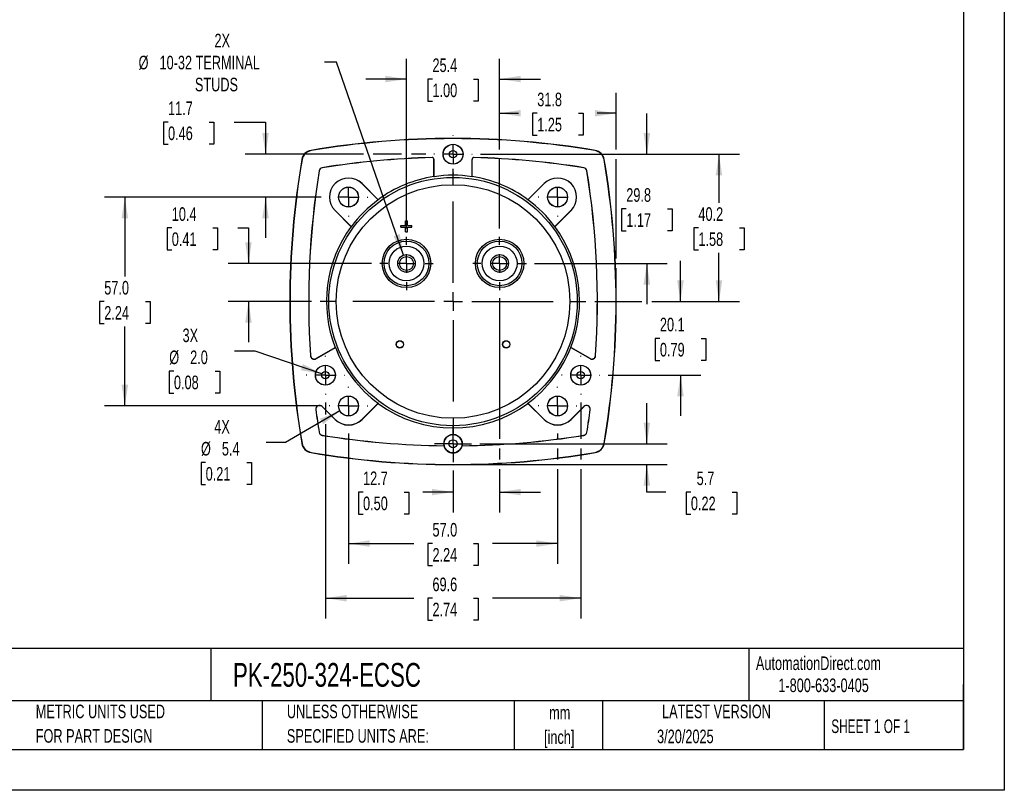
# Model space of a CAD drawing. Header units: millimetres. Extents: x 0 to 489, y 0 to 378.
# Tile 9 of 16: x 220 to 489, y 0 to 210. Entities that reach past the tile are written whole.
import ezdxf

# ---------------------------------------------------------------- set-up
doc = ezdxf.new("R2010")
doc.units = ezdxf.units.MM
doc.header["$LTSCALE"] = 1.75
doc.linetypes.add('CENTERX2', pattern=[20.32, 12.7, -2.54, 2.54, -2.54])
doc.layers.add('CENTER', color=40, linetype='CENTERX2')
doc.layers.add('DIMENSIONS', color=140, linetype='Continuous', lineweight=25)
doc.layers.add('TEXT', color=140, linetype='Continuous', lineweight=25)
doc.styles.add('SLDTEXTSTYLE0', font='TXT', dxfattribs={"width": 0.7})
doc.styles.add('SLDTEXTSTYLE1', font='TXT', dxfattribs={"width": 0.65})
doc.dimstyles.new('SLDDIMSTYLE0', dxfattribs={"dimtxt": 3.776514, "dimasz": 5.7785, "dimexe": 0, "dimexo": 0.0625, "dimgap": 0.944128, "dimtad": 0, "dimtih": 1, "dimtoh": 1, "dimrnd": 1e-09, "dimzin": 4, "dimdsep": 46, "dimtxsty": 'SLDTEXTSTYLE0', "dimsah": 1, "dimcen": 0.09, "dimadec": 0, "dimazin": 1, "dimtfac": 1, "dimtofl": 0, "dimtmove": 0, "dimatfit": 3, "dimfxl": 0, "dimfrac": 2, "dimtolj": 1, "dimtzin": 12, "dimarcsym": 0})
doc.dimstyles.new('SLDDIMSTYLE2', dxfattribs={"dimtxt": 3.776514, "dimasz": 5.7785, "dimexe": 0, "dimexo": 0.0625, "dimgap": 0.944128, "dimtad": 0, "dimtih": 1, "dimtoh": 1, "dimrnd": 1e-09, "dimzin": 12, "dimdsep": 46, "dimtxsty": 'SLDTEXTSTYLE0', "dimsah": 1, "dimcen": 0.09, "dimadec": 0, "dimazin": 3, "dimtfac": 1, "dimtmove": 0, "dimatfit": 0, "dimfxl": 0, "dimfrac": 2, "dimtolj": 1, "dimtzin": 12, "dimarcsym": 0})
doc.dimstyles.new('SLDDIMSTYLE3', dxfattribs={"dimtxt": 3.776514, "dimasz": 5.7785, "dimexe": 0, "dimexo": 0.0625, "dimgap": 0.944128, "dimtad": 0, "dimtih": 1, "dimtoh": 1, "dimrnd": 1e-09, "dimzin": 12, "dimdsep": 46, "dimtxsty": 'SLDTEXTSTYLE0', "dimsah": 1, "dimcen": 0.09, "dimadec": 0, "dimazin": 3, "dimtfac": 1, "dimtofl": 0, "dimtmove": 0, "dimatfit": 3, "dimfxl": 0, "dimfrac": 2, "dimtolj": 1, "dimtzin": 12, "dimarcsym": 0})
doc.dimstyles.new('SLDDIMSTYLE4', dxfattribs={"dimtxt": 3.776514, "dimasz": 5.7785, "dimexe": 0, "dimexo": 0.0625, "dimgap": 0.944128, "dimtad": 0, "dimtih": 1, "dimtoh": 1, "dimrnd": 1e-09, "dimzin": 12, "dimdsep": 46, "dimtxsty": 'SLDTEXTSTYLE0', "dimsah": 1, "dimcen": 0, "dimadec": 0, "dimazin": 3, "dimtfac": 1, "dimtofl": 0, "dimtmove": 0, "dimatfit": 3, "dimfxl": 0, "dimfrac": 2, "dimtolj": 1, "dimtzin": 12, "dimarcsym": 0})
doc.dimstyles.new('SLDDIMSTYLE5', dxfattribs={"dimtxt": 3.776514, "dimasz": 5.7785, "dimexe": 0, "dimexo": 0.0625, "dimgap": 0.944128, "dimtad": 0, "dimtih": 1, "dimtoh": 1, "dimrnd": 1e-09, "dimzin": 12, "dimdsep": 46, "dimtxsty": 'SLDTEXTSTYLE0', "dimsah": 1, "dimcen": 0, "dimadec": 0, "dimazin": 3, "dimtfac": 1, "dimtofl": 0, "dimtmove": 0, "dimatfit": 3, "dimfxl": 0, "dimfrac": 2, "dimtolj": 1, "dimtzin": 12, "dimarcsym": 0})
doc.dimstyles.new('SLDDIMSTYLE6', dxfattribs={"dimtxt": 3.776514, "dimasz": 5.7785, "dimexe": 0, "dimexo": 0.0625, "dimgap": 0.944128, "dimtad": 0, "dimtih": 1, "dimtoh": 1, "dimrnd": 1e-09, "dimzin": 4, "dimdsep": 46, "dimtxsty": 'SLDTEXTSTYLE0', "dimsah": 1, "dimcen": 0, "dimadec": 0, "dimazin": 1, "dimtfac": 1, "dimtofl": 0, "dimtmove": 0, "dimatfit": 3, "dimfxl": 0, "dimfrac": 2, "dimtolj": 1, "dimtzin": 12, "dimarcsym": 0})

# ---------------------------------------------------------------- blocks, each defined once
blk = doc.blocks.new('SW_NOTE_0')
at = {"layer": 'TEXT', "color": 0, "linetype": 'CENTERX2', "lineweight": 18, "char_height": 3.2375, "attachment_point": 1, "style": 'SLDTEXTSTYLE0'}
for s, insert in [('SIFAM TINSLEY SMART LOOK PANEL METER, 3.5IN ANALOG DIAL DISPLAY, 0-400A DC, VOLTAGE INPUT, SHUNT', (0, 4.17)), ('RATED, MOVING COIL, ROUND 3-HOLE MOUNT', (0, -1.69))]:
    blk.add_mtext(s, dxfattribs=dict(at, insert=insert))
blk = doc.blocks.new('SW_NOTE_0_1')
at = {"layer": 'TEXT', "color": 0, "linetype": 'CENTERX2', "lineweight": 18, "char_height": 3.704, "attachment_point": 2, "style": 'SLDTEXTSTYLE0'}
for s, insert in [('mm', (4.98, 4.77)), ('[inch]', (4.83, -1.91))]:
    blk.add_mtext(s, dxfattribs=dict(at, insert=insert))
blk = doc.blocks.new('SW_NOTE_0_2')
at = {"layer": 'TEXT', "color": 0, "linetype": 'CENTERX2', "lineweight": 18, "char_height": 3.7042, "attachment_point": 1, "style": 'SLDTEXTSTYLE0'}
for s, insert in [('UNLESS OTHERWISE', (0, 4.77)), ('SPECIFIED UNITS ARE:', (0, -1.91))]:
    blk.add_mtext(s, dxfattribs=dict(at, insert=insert))
blk = doc.blocks.new('SW_NOTE_0_6')
at = {"layer": 'TEXT', "color": 0, "linetype": 'CENTERX2', "lineweight": 18, "char_height": 3.7042, "attachment_point": 1, "style": 'SLDTEXTSTYLE0'}
for s, insert in [('METRIC UNITS USED', (0, 4.77)), ('FOR PART DESIGN', (0, -1.91))]:
    blk.add_mtext(s, dxfattribs=dict(at, insert=insert))
blk = doc.blocks.new('_D_11')
at = {"layer": 'DIMENSIONS'}
for p, q in [((325.93, 153.29), (325.93, 199.65)), ((351.33, 174.91), (351.33, 199.65)), ((325.93, 194.09), (314.82, 194.09)), ((333.02, 194.09), (331.75, 194.09)), ((331.75, 194.09), (331.75, 188.09)), ((344.24, 194.09), (345.51, 194.09)), ((345.51, 194.09), (345.51, 188.09)), ((351.33, 194.09), (362.44, 194.09)), ((331.75, 188.09), (333.02, 188.09)), ((345.51, 188.09), (344.24, 188.09)), ((351.33, 153.29), (351.33, 172.25))]:
    blk.add_line(p, q, dxfattribs=at)
for points in [[(325.93, 194.09), (320.15, 194.98), (320.15, 193.2)], [(351.33, 194.09), (357.11, 193.2), (357.11, 194.98)]]:
    blk.add_solid(points, dxfattribs=at)
at = {"layer": 'DIMENSIONS', "char_height": 3.704, "attachment_point": 1, "style": 'SLDTEXTSTYLE0'}
for s, insert in [('25.4', (333.02, 199.71)), ('1.00', (333.02, 192.87))]:
    blk.add_mtext(s, dxfattribs=dict(at, insert=insert))
blk = doc.blocks.new('_D_12')
at = {"layer": 'DIMENSIONS'}
for p, q in [((351.33, 174.91), (351.33, 190.3)), ((383.08, 174.91), (383.08, 190.3)), ((351.33, 184.75), (356.48, 184.75)), ((361.59, 184.75), (360.32, 184.75)), ((360.32, 184.75), (360.32, 178.74)), ((372.82, 184.75), (374.08, 184.75)), ((374.08, 184.75), (374.08, 178.74)), ((383.08, 184.75), (377.93, 184.75)), ((360.32, 178.74), (361.59, 178.74)), ((374.08, 178.74), (372.82, 178.74)), ((351.33, 153.29), (351.33, 172.25)), ((383.08, 145.11), (383.08, 172.25)), ((383.08, 135.6), (383.08, 142.45))]:
    blk.add_line(p, q, dxfattribs=at)
for points in [[(351.33, 184.75), (357.11, 183.86), (357.11, 185.64)], [(383.08, 184.75), (377.3, 185.64), (377.3, 183.86)]]:
    blk.add_solid(points, dxfattribs=at)
at = {"layer": 'DIMENSIONS', "char_height": 3.704, "attachment_point": 1, "style": 'SLDTEXTSTYLE0'}
for s, insert in [('31.8', (361.59, 190.37)), ('1.25', (361.59, 183.52))]:
    blk.add_mtext(s, dxfattribs=dict(at, insert=insert))
blk = doc.blocks.new('_D_13')
at = {"layer": 'DIMENSIONS'}
for p, q in [((346.09, 173.58), (416.7, 173.58)), ((411.15, 173.58), (411.15, 160.33)), ((405.54, 153.48), (404.27, 153.48)), ((404.27, 153.48), (404.27, 147.48)), ((416.76, 153.48), (418.03, 153.48)), ((418.03, 153.48), (418.03, 147.48)), ((404.27, 147.48), (405.54, 147.48)), ((411.15, 133.38), (411.15, 146.63)), ((418.03, 147.48), (416.76, 147.48)), ((377.26, 133.38), (390.15, 133.38)), ((392.82, 133.38), (416.7, 133.38))]:
    blk.add_line(p, q, dxfattribs=at)
for points in [[(411.15, 173.58), (410.26, 167.8), (412.04, 167.8)], [(411.15, 133.38), (412.04, 139.16), (410.26, 139.16)]]:
    blk.add_solid(points, dxfattribs=at)
at = {"layer": 'DIMENSIONS', "char_height": 3.704, "attachment_point": 1, "style": 'SLDTEXTSTYLE0'}
for s, insert in [('40.2', (405.54, 159.1)), ('1.58', (405.54, 152.25))]:
    blk.add_mtext(s, dxfattribs=dict(at, insert=insert))
blk = doc.blocks.new('_D_14')
at = {"layer": 'DIMENSIONS'}
for p, q in [((391.48, 94.58), (391.48, 105.69)), ((345.91, 94.58), (397.04, 94.58)), ((340.85, 88.93), (397.04, 88.93)), ((391.48, 81.38), (391.48, 88.93)), ((396.68, 81.38), (391.48, 81.38)), ((403.49, 81.38), (402.22, 81.38)), ((402.22, 81.38), (402.22, 75.37)), ((414.71, 81.38), (415.98, 81.38)), ((415.98, 81.38), (415.98, 75.37)), ((402.22, 75.37), (403.49, 75.37)), ((415.98, 75.37), (414.71, 75.37))]:
    blk.add_line(p, q, dxfattribs=at)
for points in [[(391.48, 94.58), (392.37, 100.36), (390.59, 100.36)], [(391.48, 88.93), (390.59, 83.15), (392.37, 83.15)]]:
    blk.add_solid(points, dxfattribs=at)
at = {"layer": 'DIMENSIONS', "char_height": 3.704, "attachment_point": 1, "style": 'SLDTEXTSTYLE0'}
for s, insert in [('5.7', (405.06, 87)), ('0.22', (403.49, 80.15))]:
    blk.add_mtext(s, dxfattribs=dict(at, insert=insert))
blk = doc.blocks.new('_D_15')
at = {"layer": 'DIMENSIONS'}
for p, q in [((303.81, 105.82), (303.81, 102.57)), ((373.44, 105.8), (373.44, 95.91)), ((303.81, 99.9), (303.81, 46.87)), ((373.44, 93.25), (373.44, 90.26)), ((373.44, 87.6), (373.44, 46.87)), ((303.81, 52.43), (327.9, 52.43)), ((333.02, 52.43), (331.75, 52.43)), ((331.75, 52.43), (331.75, 46.43)), ((344.24, 52.43), (345.51, 52.43)), ((345.51, 52.43), (345.51, 46.43)), ((373.44, 52.43), (349.36, 52.43)), ((331.75, 46.43), (333.02, 46.43)), ((345.51, 46.43), (344.24, 46.43))]:
    blk.add_line(p, q, dxfattribs=at)
for points in [[(303.81, 52.43), (309.59, 51.54), (309.59, 53.32)], [(373.44, 52.43), (367.66, 53.32), (367.66, 51.54)]]:
    blk.add_solid(points, dxfattribs=at)
at = {"layer": 'DIMENSIONS', "char_height": 3.704, "attachment_point": 1, "style": 'SLDTEXTSTYLE0'}
for s, insert in [('69.6', (333.02, 58.05)), ('2.74', (333.02, 51.2))]:
    blk.add_mtext(s, dxfattribs=dict(at, insert=insert))
blk = doc.blocks.new('_D_16')
at = {"layer": 'DIMENSIONS'}
for p, q in [((260.91, 182.36), (259.64, 182.36)), ((259.64, 182.36), (259.64, 176.36)), ((272.13, 182.36), (273.4, 182.36)), ((273.4, 182.36), (273.4, 176.36)), ((278.94, 182.36), (287.5, 182.36)), ((287.5, 182.36), (287.5, 173.58)), ((259.64, 176.36), (260.91, 176.36)), ((273.4, 176.36), (272.13, 176.36)), ((314.22, 173.58), (281.94, 173.58)), ((324.6, 173.58), (316.89, 173.58)), ((331.17, 173.58), (327.26, 173.58)), ((302.65, 161.88), (281.94, 161.88)), ((287.5, 161.88), (287.5, 150.77))]:
    blk.add_line(p, q, dxfattribs=at)
for points in [[(287.5, 173.58), (288.39, 179.36), (286.61, 179.36)], [(287.5, 161.88), (286.61, 156.1), (288.39, 156.1)]]:
    blk.add_solid(points, dxfattribs=at)
at = {"layer": 'DIMENSIONS', "char_height": 3.704, "attachment_point": 1, "style": 'SLDTEXTSTYLE0'}
for s, insert in [('11.7', (260.91, 187.98)), ('0.46', (260.91, 181.14))]:
    blk.add_mtext(s, dxfattribs=dict(at, insert=insert))
blk = doc.blocks.new('_D_17')
at = {"layer": 'DIMENSIONS'}
for p, q in [((310.13, 97.4), (310.13, 61.78)), ((367.13, 97.4), (367.13, 95.91)), ((367.13, 93.25), (367.13, 90.26)), ((367.13, 87.6), (367.13, 61.78)), ((310.13, 67.33), (327.9, 67.33)), ((333.02, 67.33), (331.75, 67.33)), ((331.75, 67.33), (331.75, 61.33)), ((344.24, 67.33), (345.51, 67.33)), ((345.51, 67.33), (345.51, 61.33)), ((367.13, 67.33), (349.36, 67.33)), ((331.75, 61.33), (333.02, 61.33)), ((345.51, 61.33), (344.24, 61.33))]:
    blk.add_line(p, q, dxfattribs=at)
for points in [[(310.13, 67.33), (315.91, 66.45), (315.91, 68.22)], [(367.13, 67.33), (361.35, 68.22), (361.35, 66.45)]]:
    blk.add_solid(points, dxfattribs=at)
at = {"layer": 'DIMENSIONS', "char_height": 3.704, "attachment_point": 1, "style": 'SLDTEXTSTYLE0'}
for s, insert in [('57.0', (333.02, 72.95)), ('2.24', (333.02, 66.11))]:
    blk.add_mtext(s, dxfattribs=dict(at, insert=insert))
blk = doc.blocks.new('_D_18')
at = {"layer": 'DIMENSIONS'}
for p, q in [((351.33, 134.27), (351.33, 95.91)), ((351.33, 93.25), (351.33, 90.26)), ((338.63, 87.3), (338.63, 75.82)), ((351.33, 87.6), (351.33, 75.82)), ((314.09, 81.38), (312.83, 81.38)), ((312.83, 81.38), (312.83, 75.37)), ((325.32, 81.38), (326.58, 81.38)), ((326.58, 81.38), (326.58, 75.37)), ((338.63, 81.38), (330.43, 81.38)), ((351.33, 81.38), (362.44, 81.38)), ((312.83, 75.37), (314.09, 75.37)), ((326.58, 75.37), (325.32, 75.37))]:
    blk.add_line(p, q, dxfattribs=at)
for points in [[(338.63, 81.38), (332.85, 82.26), (332.85, 80.49)], [(351.33, 81.38), (357.11, 80.49), (357.11, 82.26)]]:
    blk.add_solid(points, dxfattribs=at)
at = {"layer": 'DIMENSIONS', "char_height": 3.704, "attachment_point": 1, "style": 'SLDTEXTSTYLE0'}
for s, insert in [('12.7', (314.09, 87)), ('0.50', (314.09, 80.15))]:
    blk.add_mtext(s, dxfattribs=dict(at, insert=insert))
blk = doc.blocks.new('_D_19')
at = {"layer": 'DIMENSIONS'}
for p, q in [((306.83, 198.67), (303.59, 198.67)), ((325.14, 146.05), (306.83, 198.67))]:
    blk.add_line(p, q, dxfattribs=at)
blk.add_solid([(325.14, 146.05), (324.08, 151.8), (322.4, 151.21)], dxfattribs=at)
at = {"layer": 'DIMENSIONS', "attachment_point": 1, "style": 'SLDTEXTSTYLE0'}
for s, insert, char_height in [('2X', (273.58, 206.45), 3.704), ('%%c', (252.88, 200.44), 3.704), ('10-32 TERMINAL', (258.59, 200.44), 3.7042), ('STUDS', (268.24, 194.44), 3.704)]:
    blk.add_mtext(s, dxfattribs=dict(at, insert=insert, char_height=char_height))
blk = doc.blocks.new('_D_20')
at = {"layer": 'DIMENSIONS'}
for p, q in [((307.77, 103.52), (292.9, 94.93)), ((292.9, 94.93), (287.71, 94.93)), ((271.17, 89.45), (269.9, 89.45)), ((269.9, 89.45), (269.9, 83.45)), ((282.39, 89.45), (283.66, 89.45)), ((283.66, 89.45), (283.66, 83.45)), ((269.9, 83.45), (271.17, 83.45)), ((283.66, 83.45), (282.39, 83.45))]:
    blk.add_line(p, q, dxfattribs=at)
blk.add_solid([(307.77, 103.52), (302.33, 101.4), (303.21, 99.86)], dxfattribs=at)
at = {"layer": 'DIMENSIONS', "char_height": 3.704, "attachment_point": 1, "style": 'SLDTEXTSTYLE0'}
for s, insert in [('4X', (273.52, 101.07)), ('%%c', (269.89, 95.07)), ('5.4', (275.59, 95.07)), ('0.21', (271.17, 88.22))]:
    blk.add_mtext(s, dxfattribs=dict(at, insert=insert))
blk = doc.blocks.new('_D_21')
at = {"layer": 'DIMENSIONS'}
for p, q in [((391.48, 173.58), (391.48, 184.69)), ((346.09, 173.58), (397.04, 173.58)), ((385.87, 158.68), (384.6, 158.68)), ((384.6, 158.68), (384.6, 152.68)), ((397.09, 158.68), (398.36, 158.68)), ((398.36, 158.68), (398.36, 152.68)), ((384.6, 152.68), (385.87, 152.68)), ((398.36, 152.68), (397.09, 152.68)), ((360.84, 143.78), (397.04, 143.78)), ((391.48, 143.78), (391.48, 132.67))]:
    blk.add_line(p, q, dxfattribs=at)
for points in [[(391.48, 173.58), (392.37, 179.36), (390.59, 179.36)], [(391.48, 143.78), (390.59, 138), (392.37, 138)]]:
    blk.add_solid(points, dxfattribs=at)
at = {"layer": 'DIMENSIONS', "char_height": 3.704, "attachment_point": 1, "style": 'SLDTEXTSTYLE0'}
for s, insert in [('29.8', (385.87, 164.3)), ('1.17', (385.87, 157.45))]:
    blk.add_mtext(s, dxfattribs=dict(at, insert=insert))
blk = doc.blocks.new('_D_22')
at = {"layer": 'DIMENSIONS'}
for p, q in [((302.65, 161.88), (243.57, 161.88)), ((249.13, 161.88), (249.13, 140.23)), ((243.52, 133.38), (242.25, 133.38)), ((242.25, 133.38), (242.25, 127.38)), ((254.74, 133.38), (256.01, 133.38)), ((256.01, 133.38), (256.01, 127.38)), ((242.25, 127.38), (243.52, 127.38)), ((249.13, 104.88), (249.13, 126.53)), ((256.01, 127.38), (254.74, 127.38)), ((302.65, 104.88), (243.57, 104.88))]:
    blk.add_line(p, q, dxfattribs=at)
for points in [[(249.13, 161.88), (248.24, 156.1), (250.02, 156.1)], [(249.13, 104.88), (250.02, 110.66), (248.24, 110.66)]]:
    blk.add_solid(points, dxfattribs=at)
at = {"layer": 'DIMENSIONS', "char_height": 3.704, "attachment_point": 1, "style": 'SLDTEXTSTYLE0'}
for s, insert in [('57.0', (243.52, 139)), ('2.24', (243.52, 132.15))]:
    blk.add_mtext(s, dxfattribs=dict(at, insert=insert))
blk = doc.blocks.new('_D_23')
at = {"layer": 'DIMENSIONS'}
for p, q in [((261.93, 153.48), (260.66, 153.48)), ((260.66, 153.48), (260.66, 147.48)), ((273.15, 153.48), (274.42, 153.48)), ((274.42, 153.48), (274.42, 147.48)), ((279.96, 153.48), (282.84, 153.48)), ((282.84, 153.48), (282.84, 143.78)), ((260.66, 147.48), (261.93, 147.48)), ((274.42, 147.48), (273.15, 147.48)), ((316.42, 143.78), (277.28, 143.78)), ((299.99, 133.38), (277.28, 133.38)), ((282.84, 133.38), (282.84, 122.27))]:
    blk.add_line(p, q, dxfattribs=at)
for points in [[(282.84, 143.78), (283.73, 149.56), (281.95, 149.56)], [(282.84, 133.38), (281.95, 127.6), (283.73, 127.6)]]:
    blk.add_solid(points, dxfattribs=at)
at = {"layer": 'DIMENSIONS', "char_height": 3.704, "attachment_point": 1, "style": 'SLDTEXTSTYLE0'}
for s, insert in [('10.4', (261.93, 159.1)), ('0.41', (261.93, 152.25))]:
    blk.add_mtext(s, dxfattribs=dict(at, insert=insert))
blk = doc.blocks.new('_D_24')
at = {"layer": 'DIMENSIONS'}
for p, q in [((400.65, 133.38), (400.65, 144.49)), ((377.26, 133.38), (390.15, 133.38)), ((392.82, 133.38), (406.2, 133.38)), ((395.04, 123.33), (393.77, 123.33)), ((393.77, 123.33), (393.77, 117.33)), ((406.26, 123.33), (407.53, 123.33)), ((407.53, 123.33), (407.53, 117.33)), ((393.77, 117.33), (395.04, 117.33)), ((407.53, 117.33), (406.26, 117.33)), ((380.93, 113.28), (406.2, 113.28)), ((400.65, 113.28), (400.65, 102.17))]:
    blk.add_line(p, q, dxfattribs=at)
for points in [[(400.65, 133.38), (401.54, 139.16), (399.76, 139.16)], [(400.65, 113.28), (399.76, 107.5), (401.54, 107.5)]]:
    blk.add_solid(points, dxfattribs=at)
at = {"layer": 'DIMENSIONS', "char_height": 3.704, "attachment_point": 1, "style": 'SLDTEXTSTYLE0'}
for s, insert in [('20.1', (395.04, 128.95)), ('0.79', (395.04, 122.1))]:
    blk.add_mtext(s, dxfattribs=dict(at, insert=insert))
blk = doc.blocks.new('_D_25')
at = {"layer": 'DIMENSIONS'}
for p, q in [((284.65, 119.87), (279.06, 119.87)), ((302.87, 113.61), (284.65, 119.87)), ((262.52, 114.39), (261.25, 114.39)), ((261.25, 114.39), (261.25, 108.39)), ((273.74, 114.39), (275.01, 114.39)), ((275.01, 114.39), (275.01, 108.39)), ((261.25, 108.39), (262.52, 108.39)), ((275.01, 108.39), (273.74, 108.39))]:
    blk.add_line(p, q, dxfattribs=at)
blk.add_solid([(302.87, 113.61), (297.69, 116.33), (297.12, 114.64)], dxfattribs=at)
at = {"layer": 'DIMENSIONS', "char_height": 3.704, "attachment_point": 1, "style": 'SLDTEXTSTYLE0'}
for s, insert in [('3X', (264.87, 126.01)), ('%%c', (261.24, 120.01)), ('2.0', (266.94, 120.01)), ('0.08', (262.52, 113.16))]:
    blk.add_mtext(s, dxfattribs=dict(at, insert=insert))
blk = doc.blocks.new('SW_CENTERMARKSYMBOL_0')
at = {"layer": 'CENTER', "color": 0}
for p, q in [((0, 5.08), (0, 36.41)), ((-5.08, 0), (-36.41, 0)), ((0, 0), (-2.54, 0)), ((0, 0), (0, 2.54)), ((0, 0), (0, -2.54)), ((0, 0), (2.54, 0)), ((5.08, 0), (36.41, 0)), ((0, -5.08), (0, -36.41))]:
    blk.add_line(p, q, dxfattribs=at)
blk = doc.blocks.new('SW_CENTERMARKSYMBOL_1')
at = {"layer": 'CENTER', "color": 0}
for p, q in [((0, 5.08), (0, 7.29)), ((-5.08, 0), (-7.29, 0)), ((0, 0), (-2.54, 0)), ((0, 0), (0, 2.54)), ((0, 0), (0, -2.54)), ((0, 0), (2.54, 0)), ((5.08, 0), (7.29, 0)), ((0, -5.08), (0, -7.29))]:
    blk.add_line(p, q, dxfattribs=at)
blk = doc.blocks.new('SW_CENTERMARKSYMBOL_2')
at = {"layer": 'CENTER', "color": 0}
for p, q in [((0, 5.08), (0, 7.29)), ((-5.08, 0), (-7.29, 0)), ((0, 0), (-2.54, 0)), ((0, 0), (0, 2.54)), ((0, 0), (0, -2.54)), ((0, 0), (2.54, 0)), ((5.08, 0), (7.29, 0)), ((0, -5.08), (0, -7.29))]:
    blk.add_line(p, q, dxfattribs=at)
blk = doc.blocks.new('SW_CENTERMARKSYMBOL_3')
at = {"layer": 'CENTER', "color": 0}
for p, q in [((0, 5.08), (0, 5.26)), ((-5.08, 0), (-5.26, 0)), ((0, 0), (-2.54, 0)), ((0, 0), (0, 2.54)), ((0, 0), (0, -2.54)), ((0, 0), (2.54, 0)), ((5.08, 0), (5.26, 0)), ((0, -5.08), (0, -5.26))]:
    blk.add_line(p, q, dxfattribs=at)
blk = doc.blocks.new('SW_CENTERMARKSYMBOL_4')
at = {"layer": 'CENTER', "color": 0}
for p, q in [((0, 5.08), (0, 5.24)), ((-5.08, 0), (-5.24, 0)), ((0, 0), (-2.54, 0)), ((0, 0), (0, 2.54)), ((0, 0), (0, -2.54)), ((0, 0), (2.54, 0)), ((5.08, 0), (5.24, 0)), ((0, -5.08), (0, -5.24))]:
    blk.add_line(p, q, dxfattribs=at)
blk = doc.blocks.new('SW_CENTERMARKSYMBOL_5')
at = {"layer": 'CENTER', "color": 0}
for p, q in [((0, 5.08), (0, 5.26)), ((-5.08, 0), (-5.26, 0)), ((0, 0), (-2.54, 0)), ((0, 0), (0, 2.54)), ((0, 0), (0, -2.54)), ((0, 0), (2.54, 0)), ((5.08, 0), (5.26, 0)), ((0, -5.08), (0, -5.26))]:
    blk.add_line(p, q, dxfattribs=at)
blk = doc.blocks.new('SW_CENTERMARKSYMBOL_6')
at = {"layer": 'CENTER', "color": 0}
for p, q in [((0, 5.08), (0, 5.26)), ((-5.08, 0), (-5.26, 0)), ((0, 0), (-2.54, 0)), ((0, 0), (0, 2.54)), ((0, 0), (0, -2.54)), ((0, 0), (2.54, 0)), ((5.08, 0), (5.26, 0)), ((0, -5.08), (0, -5.26))]:
    blk.add_line(p, q, dxfattribs=at)
blk = doc.blocks.new('SW_CENTERMARKSYMBOL_7')
at = {"layer": 'CENTER', "color": 0}
for p, q in [((0, 5.08), (0, 5.24)), ((-5.08, 0), (-5.24, 0)), ((0, 0), (-2.54, 0)), ((0, 0), (0, 2.54)), ((0, 0), (0, -2.54)), ((0, 0), (2.54, 0)), ((5.08, 0), (5.24, 0)), ((0, -5.08), (0, -5.24))]:
    blk.add_line(p, q, dxfattribs=at)
blk = doc.blocks.new('SW_CENTERMARKSYMBOL_8')
at = {"layer": 'CENTER', "color": 0}
for p, q in [((0, 5.08), (0, 5.26)), ((-5.08, 0), (-5.26, 0)), ((0, 0), (-2.54, 0)), ((0, 0), (0, 2.54)), ((0, 0), (0, -2.54)), ((0, 0), (2.54, 0)), ((5.08, 0), (5.26, 0)), ((0, -5.08), (0, -5.26))]:
    blk.add_line(p, q, dxfattribs=at)
blk = doc.blocks.new('SW_CENTERMARKSYMBOL_9')
at = {"layer": 'CENTER', "color": 0}
for p, q in [((0, 2.54), (0, 5.06)), ((-2.54, 0), (-5.06, 0)), ((0, 0), (-2.54, 0)), ((0, 0), (0, 2.54)), ((0, 0), (0, -2.54)), ((0, 0), (2.54, 0)), ((2.54, 0), (5.06, 0)), ((0, -2.54), (0, -5.06))]:
    blk.add_line(p, q, dxfattribs=at)
blk = doc.blocks.new('SW_CENTERMARKSYMBOL_10')
at = {"layer": 'CENTER', "color": 0}
for p, q in [((0, 5.08), (0, 5.26)), ((-5.08, 0), (-5.26, 0)), ((0, 0), (-2.54, 0)), ((0, 0), (0, 2.54)), ((0, 0), (0, -2.54)), ((0, 0), (2.54, 0)), ((5.08, 0), (5.26, 0)), ((0, -5.08), (0, -5.26))]:
    blk.add_line(p, q, dxfattribs=at)

msp = doc.modelspace()

# ---------------------------------------------------------------- linework, layer by layer
at = {"color": 7, "linetype": 'Continuous'}
for p, q in [((488.954, 377.83), (488.954, 0.005)), ((488.954, 0.005), (0.004, 0.005))]:
    msp.add_line(p, q, dxfattribs=at)
for p, q in [((299.913, 174.548), (299.902, 174.616)), ((377.345, 174.548), (377.357, 174.616)), ((297.393, 172.108), (297.461, 172.096)), ((332.916, 172.675), (332.917, 172.658)), ((333.447, 172.158), (333.429, 172.158)), ((333.429, 167.482), (333.429, 172.158)), ((333.447, 167.45), (333.447, 172.158)), ((343.812, 167.45), (343.812, 172.158)), ((343.829, 172.158), (343.812, 172.158)), ((343.829, 167.482), (343.829, 172.158)), ((344.342, 172.658), (344.342, 172.675)), ((379.797, 172.096), (379.865, 172.108)), ((302.955, 169.883), (302.952, 169.9)), ((374.306, 169.9), (374.303, 169.883)), ((302.109, 169.057), (302.126, 169.054)), ((333.447, 167.45), (333.429, 167.482)), ((343.829, 167.482), (343.812, 167.45)), ((375.132, 169.054), (375.149, 169.057)), ((313.806, 165.557), (313.794, 165.545)), ((318.203, 161.136), (313.794, 165.545)), ((313.806, 165.557), (318.192, 161.171)), ((359.055, 161.136), (363.464, 165.545)), ((359.066, 161.171), (363.452, 165.557)), ((363.464, 165.545), (363.452, 165.557)), ((318.192, 161.171), (318.203, 161.136)), ((359.055, 161.136), (359.066, 161.171)), ((306.464, 158.216), (306.452, 158.203)), ((310.838, 153.817), (306.452, 158.203)), ((310.874, 153.806), (306.464, 158.216)), ((366.385, 153.806), (370.794, 158.216)), ((370.806, 158.203), (366.42, 153.817)), ((370.806, 158.203), (370.794, 158.216)), ((310.874, 153.806), (310.838, 153.817)), ((324.429, 153.63), (324.429, 154.13)), ((324.429, 154.13), (325.679, 154.13)), ((324.429, 153.63), (325.679, 153.63)), ((325.679, 154.13), (325.679, 155.38)), ((325.679, 155.38), (326.179, 155.38)), ((325.679, 152.38), (325.679, 153.63)), ((326.179, 154.13), (326.179, 155.38)), ((326.179, 154.13), (327.429, 154.13)), ((326.179, 153.63), (327.429, 153.63)), ((326.179, 152.38), (326.179, 153.63)), ((327.429, 153.63), (327.429, 154.13)), ((366.42, 153.817), (366.385, 153.806)), ((325.679, 152.38), (326.179, 152.38)), ((301.262, 117.811), (306.496, 120.832)), ((306.533, 120.834), (301.271, 117.796)), ((306.496, 120.832), (306.533, 120.834)), ((370.726, 120.834), (370.763, 120.832)), ((375.987, 117.796), (370.726, 120.834)), ((370.763, 120.832), (375.996, 117.811)), ((299.747, 118.61), (299.765, 118.611)), ((377.494, 118.611), (377.511, 118.61)), ((301.262, 117.811), (301.271, 117.796)), ((375.987, 117.796), (375.996, 117.811)), ((302.931, 104.749), (302.918, 104.737)), ((306.452, 101.203), (302.918, 104.737)), ((302.931, 104.749), (306.464, 101.216)), ((313.794, 101.216), (318.203, 105.625)), ((318.192, 105.589), (313.806, 101.203)), ((318.203, 105.625), (318.192, 105.589)), ((359.066, 105.589), (359.055, 105.625)), ((359.055, 105.625), (363.464, 101.216)), ((359.066, 105.589), (363.452, 101.203)), ((370.794, 101.216), (374.328, 104.749)), ((374.34, 104.737), (370.806, 101.203)), ((374.34, 104.737), (374.328, 104.749)), ((301.22, 103.899), (301.202, 103.897)), ((376.038, 103.899), (376.056, 103.897)), ((306.464, 101.216), (306.452, 101.203)), ((313.794, 101.216), (313.806, 101.203)), ((363.452, 101.203), (363.464, 101.216)), ((370.794, 101.216), (370.806, 101.203)), ((302.126, 97.706), (302.109, 97.703)), ((302.952, 96.86), (302.955, 96.878)), ((374.303, 96.878), (374.306, 96.86)), ((375.149, 97.703), (375.132, 97.706)), ((297.461, 94.664), (297.393, 94.653)), ((336.186, 94.043), (336.172, 94.026)), ((341.087, 94.026), (341.073, 94.043)), ((379.797, 94.664), (379.865, 94.653)), ((299.913, 92.212), (299.902, 92.144)), ((377.345, 92.212), (377.357, 92.144))]:
    msp.add_line(p, q)
for centre, radius in [((338.629, 173.58), 2.719), ((338.629, 173.58), 2.7), ((338.629, 173.58), 1), ((338.629, 133.38), 33.873), ((338.629, 133.383), 31.873), ((310.129, 161.88), 2.719), ((310.129, 161.88), 2.7), ((367.129, 161.88), 2.719), ((367.129, 161.88), 2.7), ((325.929, 143.78), 6.611), ((351.329, 143.78), 6.611), ((325.929, 143.78), 6.1), ((325.929, 143.78), 4.75), ((351.329, 143.78), 6.1), ((351.329, 143.78), 4.75), ((325.929, 143.78), 2.4), ((325.929, 143.78), 1.9), ((351.329, 143.78), 2.4), ((351.329, 143.78), 1.9), ((324.129, 121.68), 1.015), ((324.129, 121.68), 0.95), ((353.129, 121.68), 1.015), ((353.129, 121.68), 0.95), ((303.815, 113.28), 2.719), ((303.815, 113.28), 2.7), ((373.443, 113.28), 2.719), ((373.443, 113.28), 2.7), ((303.815, 113.28), 1), ((373.443, 113.28), 1), ((310.129, 104.88), 2.719), ((310.129, 104.88), 2.7), ((367.129, 104.88), 2.719), ((367.129, 104.88), 2.7), ((338.629, 94.58), 2.5), ((338.629, 94.58), 1.1)]:
    msp.add_circle(centre, radius)
for centre, radius, start, end in [((338.629, -52.17), 230.069, 80.30927, 99.69073), ((338.629, -52.17), 230, 80.30927, 99.69073), ((300.418, 171.591), 3.069, 99.69073, 170.30927), ((300.418, 171.591), 3, 99.69073, 170.30927), ((376.84, 171.591), 3, 9.69073, 80.30927), ((376.84, 171.591), 3.069, 9.69073, 80.30927), ((524.179, 133.38), 230.069, 170.30927, 189.69073), ((524.179, 133.38), 230, 170.30927, 189.69073), ((338.629, -52.17), 224.917, 91.45549, 99.12688), ((338.629, -52.17), 224.9, 91.45549, 99.12688), ((332.929, 172.158), 0.517, 0, 91.4388), ((332.929, 172.158), 0.5, 0, 91.43822), ((344.329, 172.158), 0.517, 88.5612, 180), ((344.329, 172.158), 0.5, 88.56178, 180), ((338.629, -52.17), 224.917, 80.87312, 88.54451), ((338.629, -52.17), 224.9, 80.87312, 88.54451), ((153.079, 133.38), 230, 350.30927, 9.69073), ((153.079, 133.38), 230.069, 350.30927, 9.69073), ((303.114, 168.895), 1.017, 99.12688, 170.87312), ((303.114, 168.895), 1, 99.12688, 170.87312), ((374.144, 168.895), 1, 9.12688, 80.87312), ((374.144, 168.895), 1.017, 9.12688, 80.87312), ((524.179, 133.38), 224.917, 170.87312, 183.76525), ((524.179, 133.38), 224.9, 170.87312, 183.76525), ((310.129, 161.88), 5.2, 45, 225), ((310.129, 161.88), 5.183, 45, 225), ((338.629, 133.38), 34.497, 98.66981, 126.33019), ((338.629, 133.38), 34.462, 81.3507, 98.6493), ((338.629, 133.38), 34.497, 53.66981, 81.33019), ((367.129, 161.88), 5.2, 315, 135), ((367.129, 161.88), 5.183, 315, 135), ((153.079, 133.38), 224.9, 356.23475, 9.12688), ((153.079, 133.38), 224.917, 356.23475, 9.12688), ((338.629, 133.38), 34.462, 126.3507, 143.6493), ((338.629, 133.38), 34.462, 36.3507, 53.6493), ((338.629, 133.38), 34.497, 143.66981, 201.33019), ((338.629, 133.38), 34.497, 338.66981, 36.33019), ((338.629, 133.38), 34.462, 201.3507, 233.6493), ((338.629, 133.38), 34.462, 306.3507, 338.6493), ((300.762, 118.677), 1.017, 183.76533, 300), ((300.762, 118.677), 1, 183.76533, 300), ((376.496, 118.677), 1.017, 240, 356.23467), ((376.496, 118.677), 1, 240, 356.23467), ((302.211, 104.03), 1.017, 45, 187.53235), ((302.211, 104.03), 1, 45, 187.53235), ((338.629, 133.38), 34.497, 233.66981, 306.33019), ((375.047, 104.03), 1.017, 352.46765, 135), ((375.047, 104.03), 1, 352.46765, 135), ((524.179, 133.38), 224.917, 187.53235, 189.12688), ((524.179, 133.38), 224.9, 187.53235, 189.12688), ((153.079, 133.38), 224.9, 350.87312, 352.46765), ((153.079, 133.38), 224.917, 350.87312, 352.46765), ((310.129, 104.88), 5.2, 225, 315), ((310.129, 104.88), 5.183, 225, 315), ((367.129, 104.88), 5.2, 225, 315), ((367.129, 104.88), 5.183, 225, 315), ((303.114, 97.865), 1.017, 189.12688, 260.87312), ((303.114, 97.865), 1, 189.12688, 260.87312), ((338.629, 318.93), 224.917, 260.87312, 269.37395), ((338.629, 318.93), 224.9, 260.87312, 269.37748), ((338.629, 94.58), 2.502, 347.61143, 192.38857), ((338.629, 318.93), 224.9, 270.62252, 279.12688), ((338.629, 318.93), 224.917, 270.62605, 279.12688), ((374.144, 97.865), 1, 279.12688, 350.87312), ((374.144, 97.865), 1.017, 279.12688, 350.87312), ((300.418, 95.169), 3.069, 189.69073, 260.30927), ((300.418, 95.169), 3, 189.69073, 260.30927), ((338.629, 94.58), 2.519, 192.70446, 347.29554), ((376.84, 95.169), 3, 279.69073, 350.30927), ((376.84, 95.169), 3.069, 279.69073, 350.30927), ((338.629, 318.93), 230.069, 260.30927, 279.69073), ((338.629, 318.93), 230, 260.30927, 279.69073)]:
    msp.add_arc(centre, radius, start, end)
at = {"layer": 'TEXT'}
for p, q in [((477.837, 366.712), (477.837, 11.112)), ((477.837, 38.721), (11.112, 38.721)), ((272.578, 38.721), (272.578, 24.447)), ((419.257, 38.721), (419.257, 24.447)), ((477.837, 11.112), (477.837, 28.892)), ((477.837, 24.447), (11.112, 24.447)), ((286.615, 24.447), (286.615, 11.112)), ((355.293, 24.447), (355.293, 11.112)), ((379.421, 24.447), (379.421, 11.112)), ((439.86, 24.447), (439.86, 11.112)), ((11.112, 11.112), (477.837, 11.112))]:
    msp.add_line(p, q, dxfattribs=at)

# ---------------------------------------------------------------- block references
at = {"layer": 'CENTER'}
for name, p in [('SW_CENTERMARKSYMBOL_4', (338.629, 173.58)), ('SW_CENTERMARKSYMBOL_0', (338.629, 133.38)), ('SW_CENTERMARKSYMBOL_3', (310.129, 161.88)), ('SW_CENTERMARKSYMBOL_5', (367.129, 161.88)), ('SW_CENTERMARKSYMBOL_2', (325.929, 143.78)), ('SW_CENTERMARKSYMBOL_1', (351.329, 143.78)), ('SW_CENTERMARKSYMBOL_7', (303.815, 113.28)), ('SW_CENTERMARKSYMBOL_6', (373.443, 113.28)), ('SW_CENTERMARKSYMBOL_8', (310.129, 104.88)), ('SW_CENTERMARKSYMBOL_10', (367.129, 104.88)), ('SW_CENTERMARKSYMBOL_9', (338.629, 94.58))]:
    msp.add_blockref(name, p, dxfattribs=at)
at = {"layer": 'TEXT', "linetype": 'CENTERX2', "lineweight": 18}
for name, p in [('SW_NOTE_0', (13.323, 31.681)), ('SW_NOTE_0_6', (224.837, 18.612)), ('SW_NOTE_0_2', (293.314, 18.612)), ('SW_NOTE_0_1', (362.751, 18.284))]:
    msp.add_blockref(name, p, dxfattribs=at)

# ---------------------------------------------------------------- texts
for s, insert, char_height, attachment_point, style in [('AutomationDirect.com', (421.216, 36.534), 3.70417, 1, 'SLDTEXTSTYLE0'), ('PK-250-324-ECSC', (278.614, 34.751), 6.48229, 1, 'SLDTEXTSTYLE0'), ('1-800-633-0405', (427.335, 30.515), 3.70417, 1, 'SLDTEXTSTYLE0'), ('LATEST VERSION', (410.466, 23.387), 3.70417, 2, 'SLDTEXTSTYLE0'), ('SHEET 1 OF 1', (441.772, 19.34), 3.70417, 1, 'SLDTEXTSTYLE1'), ('3/20/2025', (401.978, 16.571), 3.7042, 2, 'SLDTEXTSTYLE0')]:
    msp.add_mtext(s, dxfattribs=dict(at, insert=insert, char_height=char_height, attachment_point=attachment_point, style=style))

# ---------------------------------------------------------------- dimensions: what is measured, and where the dimension line sits
at = {"layer": 'DIMENSIONS'}
dim = msp.add_diameter_dim_2p(p1=(326.718, 141.513), p2=(325.14, 146.047), text='2X\\P%%c10-32 TERMINAL\\PSTUDS', dimstyle='SLDDIMSTYLE4', override={"dimpost": '<>'}, dxfattribs=at)
dim.commit()
dim.dimension.update_dxf_attribs({"geometry": '_D_19', "text_midpoint": (276.846, 198.67), "dimtype": 163})
for base, p1, p2, dimstyle, picture, middle in [((351.329, 194.093), (325.929, 151.07), (351.329, 151.07), 'SLDDIMSTYLE2', '_D_11', (338.629, 194.093)), ((383.079, 184.747), (351.329, 151.07), (383.079, 133.38), 'SLDDIMSTYLE3', '_D_12', (367.204, 184.747)), ((338.629, 81.376), (351.329, 136.49), (338.629, 89.521), 'SLDDIMSTYLE2', '_D_18', (319.705, 81.376)), ((373.443, 52.43), (303.815, 108.04), (373.443, 108.021), 'SLDDIMSTYLE3', '_D_15', (338.629, 52.43)), ((367.129, 67.334), (310.129, 99.621), (367.129, 99.621), 'SLDDIMSTYLE0', '_D_17', (338.629, 67.334))]:
    dim = msp.add_linear_dim(base=base, p1=p1, p2=p2, dimstyle=dimstyle, dxfattribs=at)
    dim.commit()
    dim.dimension.update_dxf_attribs({"geometry": picture, "text_midpoint": middle, "dimtype": 160})
for base, p1, p2, dimstyle, picture, middle in [((287.5, 161.88), (333.389, 173.58), (304.87, 161.88), 'SLDDIMSTYLE2', '_D_16', (287.5, 182.364)), ((391.484, 173.58), (358.619, 143.78), (343.869, 173.58), 'SLDDIMSTYLE2', '_D_21', (391.484, 158.68)), ((411.148, 133.38), (343.869, 173.58), (375.042, 133.38), 'SLDDIMSTYLE3', '_D_13', (411.148, 153.48)), ((249.129, 104.88), (304.87, 161.88), (304.87, 104.88), 'SLDDIMSTYLE0', '_D_22', (249.129, 133.38)), ((282.84, 133.38), (318.639, 143.78), (302.216, 133.38), 'SLDDIMSTYLE2', '_D_23', (282.84, 153.48)), ((400.648, 133.38), (378.703, 113.28), (375.042, 133.38), 'SLDDIMSTYLE2', '_D_24', (400.648, 123.33)), ((391.484, 88.93), (343.688, 94.58), (338.629, 88.93), 'SLDDIMSTYLE2', '_D_14', (391.484, 81.376))]:
    dim = msp.add_linear_dim(base=base, p1=p1, p2=p2, angle=90, dimstyle=dimstyle, dxfattribs=at)
    dim.commit()
    dim.dimension.update_dxf_attribs({"geometry": picture, "text_midpoint": middle, "dimtype": 160})
for p1, p2, text, dimstyle, picture, middle in [((304.761, 112.955), (302.869, 113.605), '3X\\P<>', 'SLDDIMSTYLE6', '_D_25', (268.133, 117.39)), ((312.484, 106.24), (307.774, 103.521), '4X\\P<>', 'SLDDIMSTYLE5', '_D_20', (276.781, 92.451))]:
    dim = msp.add_diameter_dim_2p(p1=p1, p2=p2, text=text, dimstyle=dimstyle, dxfattribs=at)
    dim.commit()
    dim.dimension.update_dxf_attribs({"geometry": picture, "text_midpoint": middle, "dimtype": 163})

doc.saveas('drawing.dxf')
